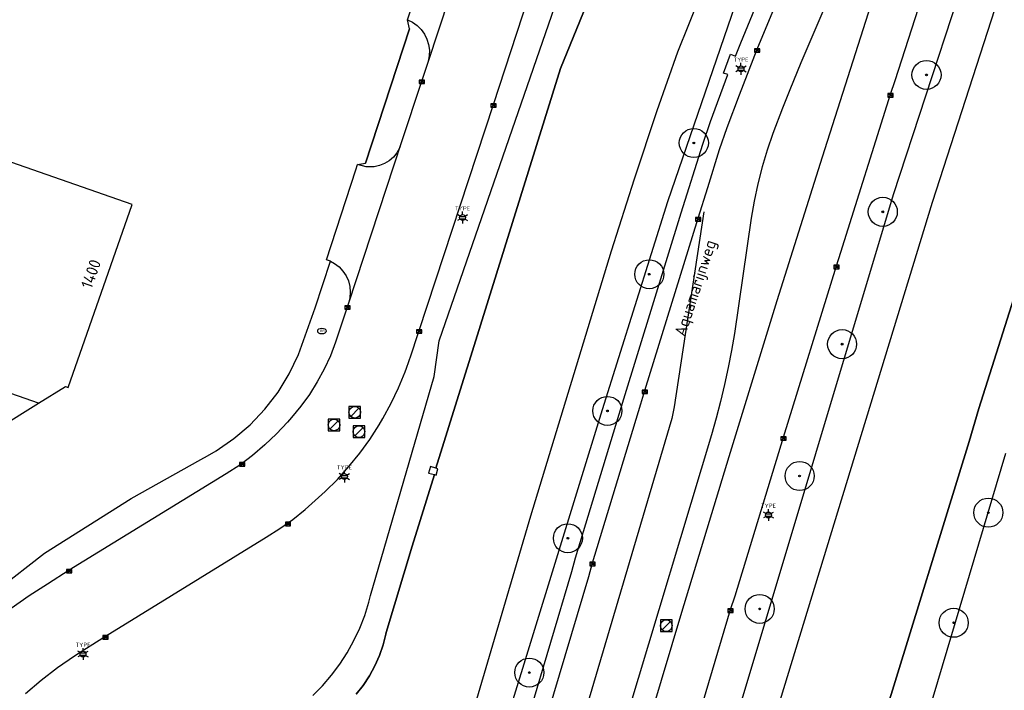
# Model space of a CAD drawing. Header units: metres. Extents: x 102000 to 105000, y 414600 to 420766.
# Tile 199 of 256: x 103118 to 103203, y 420337 to 420395. Entities that reach past the tile are written whole.
import ezdxf
from ezdxf.enums import TextEntityAlignment as Align

# ---------------------------------------------------------------- set-up
doc = ezdxf.new("R2010")
doc.units = ezdxf.units.M
doc.layers.get('0').update_dxf_attribs({"color": 8})
doc.styles.add('MtXpl_NLCS-ISO', font='NLCS-ISO.ttf')
doc.styles.add('NLCS-ISO', font='NLCS-ISO.ttf')

msp = doc.modelspace()

# ---------------------------------------------------------------- hatches: boundary and pattern name
at = {"ltscale": 0.1}
h = msp.add_hatch(color=256, dxfattribs=at)
edge = h.paths.add_edge_path()
edge.add_arc((103196.384, 420390.069), 0.075, 0, 360)
h = msp.add_hatch(color=256, dxfattribs=at)
edge = h.paths.add_edge_path()
edge.add_arc((103176.38, 420384.214), 0.075, 0, 360)
h = msp.add_hatch(color=256, dxfattribs=at)
edge = h.paths.add_edge_path()
edge.add_arc((103192.627, 420378.286), 0.075, 0, 360)
h = msp.add_hatch(color=256, dxfattribs=at)
edge = h.paths.add_edge_path()
edge.add_arc((103172.548, 420372.914), 0.075, 0, 360)
h = msp.add_hatch(color=256, dxfattribs=at)
edge = h.paths.add_edge_path()
edge.add_arc((103189.126, 420366.898), 0.075, 0, 360)
h = msp.add_hatch(color=256, dxfattribs=at)
edge = h.paths.add_edge_path()
edge.add_arc((103168.946, 420361.153), 0.075, 0, 360)
h = msp.add_hatch(color=256, dxfattribs=at)
edge = h.paths.add_edge_path()
edge.add_arc((103185.475, 420355.551), 0.075, 0, 360)
h = msp.add_hatch(color=256, dxfattribs=at)
edge = h.paths.add_edge_path()
edge.add_arc((103201.701, 420352.398), 0.075, 0, 360)
h = msp.add_hatch(color=256, dxfattribs=at)
edge = h.paths.add_edge_path()
edge.add_arc((103165.551, 420350.193), 0.075, 0, 360)
h = msp.add_hatch(color=256, dxfattribs=at)
edge = h.paths.add_edge_path()
edge.add_arc((103182.04, 420344.11), 0.075, 0, 360)
h = msp.add_hatch(color=256, dxfattribs=at)
edge = h.paths.add_edge_path()
edge.add_arc((103198.718, 420342.918), 0.075, 0, 360)
h = msp.add_hatch(color=256, dxfattribs=at)
edge = h.paths.add_edge_path()
edge.add_arc((103162.23, 420338.633), 0.075, 0, 360)

# ---------------------------------------------------------------- linework, layer by layer
for p, q in [((103210.428, 420431.348), (103193.518, 420379.749)), ((103176.284, 420418.582), (103164.912, 420390.615)), ((103164.912, 420390.615), (103176.284, 420418.582)), ((103195.418, 420414.092), (103185.568, 420391.099)), ((103154.487, 420367.183), (103169.339, 420410.2)), ((103159.144, 420387.532), (103165.524, 420406.992)), ((103205.151, 420404.771), (103196.862, 420379.076)), ((103193.694, 420389.601), (103198.028, 420403.129)), ((103157.314, 420402.74), (103153.505, 420391.144)), ((103151.745, 420394.811), (103153.618, 420400.507)), ((103192.613, 420399.281), (103187.409, 420382.997)), ((103200.889, 420361.366), (103212.858, 420399.247)), ((103212.858, 420399.247), (103200.889, 420361.366)), ((103177.386, 420398.017), (103174.975, 420392.04)), ((103180.415, 420392.842), (103182.042, 420396.8)), ((103179.932, 420396.113), (103174.117, 420379.143)), ((103181.826, 420392.276), (103183.449, 420396.226)), ((103151.745, 420394.811), (103152.183, 420394.6)), ((103151.921, 420394.03), (103151.745, 420394.811)), ((103151.921, 420394.03), (103148.134, 420382.481)), ((103148.134, 420382.481), (103151.921, 420394.03)), ((103152.183, 420394.6), (103152.581, 420394.321)), ((103152.581, 420394.321), (103152.928, 420393.98)), ((103152.928, 420393.98), (103153.214, 420393.587)), ((103153.214, 420393.587), (103153.432, 420393.153)), ((103153.432, 420393.153), (103153.576, 420392.688)), ((103153.576, 420392.688), (103153.642, 420392.207)), ((103153.642, 420392.207), (103153.629, 420391.721)), ((103179.961, 420391.694), (103180.415, 420392.842)), ((103180.293, 420388.363), (103181.826, 420392.276)), ((103181.601, 420392.026), (103182.051, 420392.326)), ((103182.051, 420392.026), (103181.601, 420392.326)), ((103182.051, 420392.326), (103181.601, 420392.326)), ((103181.601, 420392.326), (103181.601, 420392.026)), ((103182.051, 420392.026), (103182.051, 420392.326)), ((103153.536, 420391.244), (103153.505, 420391.144)), ((103153.629, 420391.721), (103153.536, 420391.244)), ((103174.975, 420392.04), (103173.204, 420386.988)), ((103178.919, 420390.235), (103179.537, 420391.853)), ((103179.537, 420391.853), (103179.961, 420391.694)), ((103181.601, 420392.026), (103182.051, 420392.026)), ((103153.505, 420391.144), (103152.983, 420389.577)), ((103164.912, 420390.615), (103157.351, 420366.326)), ((103157.351, 420366.326), (103164.912, 420390.615)), ((103180.201, 420390.693), (103180.667, 420390.693)), ((103180.201, 420390.493), (103180.667, 420390.493)), ((103185.568, 420391.099), (103184.624, 420388.777)), ((103152.983, 420389.577), (103151.217, 420384.216)), ((103152.758, 420389.327), (103153.208, 420389.627)), ((103153.208, 420389.327), (103152.758, 420389.627)), ((103153.208, 420389.627), (103152.758, 420389.627)), ((103152.758, 420389.627), (103152.758, 420389.327)), ((103153.208, 420389.327), (103153.208, 420389.627)), ((103177.817, 420386.053), (103179.307, 420390.113)), ((103179.307, 420390.113), (103178.919, 420390.235)), ((103193.299, 420388.412), (103193.694, 420389.601)), ((103152.758, 420389.327), (103153.208, 420389.327)), ((103184.624, 420388.777), (103184.012, 420387.221)), ((103179.249, 420385.544), (103180.293, 420388.363)), ((103189.025, 420374.819), (103193.299, 420388.412)), ((103193.074, 420388.162), (103193.524, 420388.462)), ((103193.524, 420388.162), (103193.074, 420388.462)), ((103193.524, 420388.462), (103193.074, 420388.462)), ((103193.074, 420388.462), (103193.074, 420388.162)), ((103193.074, 420388.162), (103193.524, 420388.162)), ((103193.524, 420388.162), (103193.524, 420388.462)), ((103152.77, 420368.083), (103159.144, 420387.532)), ((103158.919, 420387.282), (103159.369, 420387.582)), ((103159.369, 420387.282), (103158.919, 420387.582)), ((103159.369, 420387.582), (103158.919, 420387.582)), ((103158.919, 420387.582), (103158.919, 420387.282)), ((103158.919, 420387.282), (103159.369, 420387.282)), ((103159.369, 420387.282), (103159.369, 420387.582)), ((103184.012, 420387.221), (103183.171, 420385.032)), ((103173.204, 420386.988), (103171.243, 420381.095)), ((103177.155, 420384.114), (103177.817, 420386.053)), ((103178.6, 420383.641), (103179.249, 420385.544)), ((103183.171, 420385.032), (103182.686, 420383.602)), ((103151.217, 420384.216), (103146.696, 420370.429)), ((103151.062, 420383.774), (103150.834, 420383.365)), ((103151.217, 420384.216), (103151.062, 420383.774)), ((103175.299, 420378.195), (103177.155, 420384.114)), ((103177.581, 420380.391), (103178.6, 420383.641)), ((103150.54, 420383), (103150.188, 420382.69)), ((103150.834, 420383.365), (103150.54, 420383)), ((103182.686, 420383.602), (103182.257, 420382.155)), ((103187.409, 420382.997), (103183.528, 420370.616)), ((103128.086, 420378.929), (103117.072, 420382.756)), ((103147.322, 420381.913), (103147.472, 420382.352)), ((103147.472, 420382.352), (103148.134, 420382.481)), ((103148.21, 420382.172), (103147.472, 420382.352)), ((103148.427, 420382.154), (103148.21, 420382.172)), ((103148.895, 420382.172), (103148.427, 420382.154)), ((103149.354, 420382.27), (103148.895, 420382.172)), ((103149.789, 420382.445), (103149.354, 420382.27)), ((103150.188, 420382.69), (103149.789, 420382.445)), ((103182.257, 420382.155), (103181.885, 420380.692)), ((103144.78, 420374.163), (103147.322, 420381.913)), ((103171.243, 420381.095), (103169.277, 420374.901)), ((103176.75, 420377.743), (103177.581, 420380.391)), ((103181.885, 420380.692), (103181.57, 420379.215)), ((103193.518, 420379.749), (103178.567, 420329.886)), ((103122.593, 420363.161), (103128.086, 420378.929)), ((103174.117, 420379.143), (103168.506, 420361.238)), ((103181.57, 420379.215), (103181.312, 420377.728)), ((103196.862, 420379.076), (103181.592, 420329.026)), ((103156.258, 420377.896), (103156.724, 420377.896)), ((103170.363, 420362.193), (103175.299, 420378.195)), ((103172.171, 420362.898), (103176.75, 420377.743)), ((103177.25, 420378.292), (103174.674, 420361.496)), ((103176.525, 420377.493), (103176.975, 420377.793)), ((103176.975, 420377.493), (103176.525, 420377.793)), ((103176.975, 420377.793), (103176.525, 420377.793)), ((103176.525, 420377.793), (103176.525, 420377.493)), ((103176.975, 420377.493), (103176.975, 420377.793)), ((103181.312, 420377.728), (103179.875, 420367.827)), ((103156.258, 420377.696), (103156.724, 420377.696)), ((103176.525, 420377.493), (103176.975, 420377.493)), ((103169.277, 420374.901), (103162.332, 420352.094)), ((103188.644, 420373.639), (103189.025, 420374.819)), ((103143.831, 420370.021), (103145.143, 420374.028)), ((103145.058, 420374.074), (103144.78, 420374.163)), ((103145.143, 420374.028), (103145.058, 420374.074)), ((103145.143, 420374.028), (103145.484, 420373.845)), ((103145.484, 420373.845), (103145.87, 420373.547)), ((103145.87, 420373.547), (103146.202, 420373.19)), ((103184.092, 420358.881), (103188.644, 420373.639)), ((103188.419, 420373.389), (103188.869, 420373.689)), ((103188.869, 420373.389), (103188.419, 420373.689)), ((103188.869, 420373.689), (103188.419, 420373.689)), ((103188.419, 420373.689), (103188.419, 420373.389)), ((103188.869, 420373.389), (103188.869, 420373.689)), ((103120.037, 420361.823), (103086.88, 420373.343)), ((103146.202, 420373.19), (103146.472, 420372.783)), ((103146.472, 420372.783), (103146.671, 420372.338)), ((103188.419, 420373.389), (103188.869, 420373.389)), ((103146.671, 420372.338), (103146.796, 420371.866)), ((103146.796, 420371.866), (103146.841, 420371.381)), ((103146.841, 420371.381), (103146.807, 420370.894)), ((103146.601, 420370.159), (103145.577, 420367.063)), ((103146.376, 420369.909), (103146.826, 420370.209)), ((103146.826, 420369.909), (103146.376, 420370.209)), ((103146.826, 420370.209), (103146.376, 420370.209)), ((103146.376, 420370.209), (103146.376, 420369.909)), ((103146.696, 420370.429), (103146.601, 420370.159)), ((103146.807, 420370.894), (103146.696, 420370.429)), ((103146.826, 420369.909), (103146.826, 420370.209)), ((103183.528, 420370.616), (103179.397, 420357.208)), ((103142.393, 420365.996), (103143.831, 420370.021)), ((103146.376, 420369.909), (103146.826, 420369.909)), ((103152.064, 420365.972), (103152.651, 420367.728)), ((103152.545, 420367.833), (103152.995, 420368.133)), ((103152.995, 420367.833), (103152.545, 420368.133)), ((103152.995, 420368.133), (103152.545, 420368.133)), ((103152.545, 420368.133), (103152.545, 420367.833)), ((103152.545, 420367.833), (103152.995, 420367.833)), ((103152.651, 420367.728), (103152.77, 420368.083)), ((103152.995, 420367.833), (103152.995, 420368.133)), ((103179.875, 420367.827), (103179.617, 420366.356)), ((103145.577, 420367.063), (103145.123, 420365.89)), ((103154.056, 420364.106), (103154.487, 420367.183)), ((103141.595, 420364.332), (103142.393, 420365.996)), ((103145.123, 420365.89), (103144.594, 420364.748)), ((103151.664, 420364.825), (103152.064, 420365.972)), ((103156.442, 420363.407), (103157.351, 420366.326)), ((103157.351, 420366.326), (103156.442, 420363.407)), ((103179.617, 420366.356), (103179.329, 420364.89)), ((103140.627, 420362.76), (103141.595, 420364.332)), ((103144.594, 420364.748), (103143.994, 420363.642)), ((103150.99, 420363.148), (103151.556, 420364.519)), ((103151.556, 420364.519), (103151.664, 420364.825)), ((103179.329, 420364.89), (103179.012, 420363.43)), ((103143.994, 420363.642), (103143.326, 420362.577)), ((103148.585, 420345.276), (103154.056, 420364.106)), ((103154.205, 420356.221), (103156.442, 420363.407)), ((103156.442, 420363.407), (103154.205, 420356.221)), ((103179.012, 420363.43), (103178.665, 420361.977)), ((103120.037, 420361.823), (103122.342, 420363.268)), ((103122.342, 420363.268), (103122.593, 420363.161)), ((103139.501, 420361.298), (103140.627, 420362.76)), ((103143.326, 420362.577), (103142.591, 420361.556)), ((103150.351, 420361.809), (103150.99, 420363.148)), ((103171.817, 420361.749), (103172.171, 420362.898)), ((103171.946, 420362.648), (103172.396, 420362.948)), ((103172.396, 420362.648), (103171.946, 420362.948)), ((103172.396, 420362.948), (103171.946, 420362.948)), ((103171.946, 420362.948), (103171.946, 420362.648)), ((103171.946, 420362.648), (103172.396, 420362.648)), ((103172.396, 420362.648), (103172.396, 420362.948)), ((103106.981, 420353.638), (103120.037, 420361.823)), ((103149.641, 420360.507), (103150.351, 420361.809)), ((103166.215, 420348.501), (103170.363, 420362.193)), ((103167.674, 420348.075), (103171.817, 420361.749)), ((103178.665, 420361.977), (103178.29, 420360.531)), ((103138.227, 420359.961), (103139.501, 420361.298)), ((103142.591, 420361.556), (103141.792, 420360.584)), ((103147.725, 420361.537), (103146.725, 420361.537)), ((103146.725, 420361.537), (103146.725, 420360.537)), ((103146.871, 420360.683), (103147.579, 420361.391)), ((103147.725, 420360.537), (103147.725, 420361.537)), ((103168.506, 420361.238), (103159.381, 420331.673)), ((103174.674, 420361.496), (103174.492, 420360.5)), ((103200.889, 420361.366), (103200.057, 420358.51)), ((103200.057, 420358.51), (103200.889, 420361.366)), ((103136.821, 420358.766), (103138.227, 420359.961)), ((103141.439, 420360.192), (103140.493, 420359.179)), ((103141.792, 420360.584), (103141.439, 420360.192)), ((103145.94, 420360.446), (103144.94, 420360.446)), ((103144.94, 420360.446), (103144.94, 420359.446)), ((103145.086, 420359.592), (103145.794, 420360.3)), ((103145.94, 420359.446), (103145.94, 420360.446)), ((103146.725, 420360.537), (103147.725, 420360.537)), ((103148.515, 420358.706), (103149.313, 420359.95)), ((103149.313, 420359.95), (103149.641, 420360.507)), ((103174.492, 420360.5), (103163.937, 420324.851)), ((103178.29, 420360.531), (103177.886, 420359.093)), ((103140.493, 420359.179), (103139.49, 420358.224)), ((103144.94, 420359.446), (103145.94, 420359.446)), ((103148.083, 420359.867), (103147.083, 420359.867)), ((103147.083, 420359.867), (103147.083, 420358.867)), ((103147.229, 420359.013), (103147.937, 420359.721)), ((103148.083, 420358.867), (103148.083, 420359.867)), ((103177.886, 420359.093), (103169.645, 420331.682)), ((103135.298, 420357.723), (103136.821, 420358.766)), ((103139.49, 420358.224), (103138.434, 420357.327)), ((103147.083, 420358.867), (103148.083, 420358.867)), ((103147.65, 420357.506), (103148.515, 420358.706)), ((103179.923, 420345.241), (103184.092, 420358.881)), ((103183.867, 420358.631), (103184.317, 420358.931)), ((103184.317, 420358.631), (103183.867, 420358.931)), ((103184.317, 420358.931), (103183.867, 420358.931)), ((103183.867, 420358.931), (103183.867, 420358.631)), ((103183.867, 420358.631), (103184.317, 420358.631)), ((103184.317, 420358.631), (103184.317, 420358.931)), ((103192.147, 420332.843), (103200.057, 420358.51)), ((103200.057, 420358.51), (103192.147, 420332.843)), ((103134.56, 420357.297), (103135.298, 420357.723)), ((103146.722, 420356.355), (103147.65, 420357.506)), ((103196.102, 420333.636), (103203.202, 420357.516)), ((103127.99, 420353.625), (103133.991, 420356.979)), ((103133.991, 420356.979), (103134.56, 420357.297)), ((103137.315, 420356.4), (103137.765, 420356.7)), ((103137.765, 420356.4), (103137.315, 420356.7)), ((103137.765, 420356.7), (103137.315, 420356.7)), ((103137.315, 420356.7), (103137.315, 420356.4)), ((103138.434, 420357.327), (103137.327, 420356.493)), ((103137.765, 420356.4), (103137.765, 420356.7)), ((103179.397, 420357.208), (103175.322, 420343.812)), ((103136.175, 420355.724), (103122.672, 420347.453)), ((103137.327, 420356.493), (103136.175, 420355.724)), ((103137.315, 420356.4), (103137.765, 420356.4)), ((103145.733, 420355.256), (103146.722, 420356.355)), ((103153.729, 420356.358), (103153.552, 420355.809)), ((103153.552, 420355.809), (103154.072, 420355.668)), ((103154.205, 420356.221), (103153.729, 420356.358)), ((103154.377, 420356.172), (103154.205, 420356.221)), ((103154.221, 420355.628), (103154.377, 420356.172)), ((103144.686, 420354.212), (103145.733, 420355.256)), ((103146.1, 420355.606), (103146.565, 420355.606)), ((103146.1, 420355.406), (103146.565, 420355.406)), ((103154.072, 420355.668), (103152.169, 420349.499)), ((103152.169, 420349.499), (103154.072, 420355.668)), ((103154.072, 420355.668), (103154.221, 420355.628)), ((103142.951, 420352.667), (103144.686, 420354.212)), ((103120.552, 420348.922), (103127.99, 420353.625)), ((103141.885, 420351.813), (103142.951, 420352.667)), ((103140.771, 420351.022), (103141.885, 420351.813)), ((103141.256, 420351.264), (103141.706, 420351.564)), ((103141.706, 420351.264), (103141.256, 420351.564)), ((103141.706, 420351.564), (103141.256, 420351.564)), ((103141.256, 420351.564), (103141.256, 420351.264)), ((103141.706, 420351.264), (103141.706, 420351.564)), ((103162.332, 420352.094), (103157.694, 420336.301)), ((103182.563, 420352.294), (103183.029, 420352.294)), ((103182.563, 420352.094), (103183.029, 420352.094)), ((103139.612, 420350.297), (103140.771, 420351.022)), ((103141.256, 420351.264), (103141.706, 420351.264)), ((103125.792, 420341.768), (103139.612, 420350.297)), ((103112.823, 420342.884), (103120.552, 420348.922)), ((103152.169, 420349.499), (103149.937, 420342.095)), ((103149.937, 420342.095), (103152.169, 420349.499)), ((103165.886, 420347.326), (103166.215, 420348.501)), ((103167.346, 420346.905), (103167.674, 420348.075)), ((103167.449, 420347.825), (103167.899, 420348.125)), ((103167.899, 420347.825), (103167.449, 420348.125)), ((103167.899, 420348.125), (103167.449, 420348.125)), ((103167.449, 420348.125), (103167.449, 420347.825)), ((103167.899, 420347.825), (103167.899, 420348.125)), ((103122.672, 420347.453), (103120.808, 420346.24)), ((103122.447, 420347.203), (103122.897, 420347.503)), ((103122.897, 420347.203), (103122.447, 420347.503)), ((103122.897, 420347.503), (103122.447, 420347.503)), ((103122.447, 420347.503), (103122.447, 420347.203)), ((103122.897, 420347.203), (103122.897, 420347.503)), ((103161.842, 420333.702), (103165.886, 420347.326)), ((103167.449, 420347.825), (103167.899, 420347.825)), ((103122.447, 420347.203), (103122.897, 420347.203)), ((103163.296, 420333.258), (103167.346, 420346.905)), ((103120.808, 420346.24), (103119.223, 420345.225)), ((103119.223, 420345.225), (103117.684, 420344.143)), ((103148.078, 420343.553), (103148.432, 420344.682)), ((103148.432, 420344.682), (103148.585, 420345.276)), ((103179.529, 420344.059), (103179.923, 420345.241)), ((103175.149, 420329.248), (103179.529, 420344.059)), ((103179.304, 420343.809), (103179.754, 420344.109)), ((103179.754, 420343.809), (103179.304, 420344.109)), ((103179.754, 420344.109), (103179.304, 420344.109)), ((103179.304, 420344.109), (103179.304, 420343.809)), ((103179.754, 420343.809), (103179.754, 420344.109)), ((103147.649, 420342.45), (103148.078, 420343.553)), ((103175.322, 420343.812), (103167.301, 420316.943)), ((103174.506, 420343.17), (103173.506, 420343.17)), ((103173.506, 420343.17), (103173.506, 420342.17)), ((103173.652, 420342.316), (103174.36, 420343.024)), ((103174.506, 420342.17), (103174.506, 420343.17)), ((103179.304, 420343.809), (103179.754, 420343.809)), ((103147.146, 420341.379), (103147.649, 420342.45)), ((103173.506, 420342.17), (103174.506, 420342.17)), ((103123.92, 420340.601), (103125.792, 420341.768)), ((103125.567, 420341.518), (103126.017, 420341.818)), ((103126.017, 420341.518), (103125.567, 420341.818)), ((103126.017, 420341.818), (103125.567, 420341.818)), ((103125.567, 420341.818), (103125.567, 420341.518)), ((103125.567, 420341.518), (103126.017, 420341.518)), ((103126.017, 420341.518), (103126.017, 420341.818)), ((103146.573, 420340.344), (103147.146, 420341.379)), ((103149.906, 420341.951), (103149.662, 420341.008)), ((103149.662, 420341.008), (103149.906, 420341.951)), ((103149.937, 420342.095), (103149.906, 420341.951)), ((103149.906, 420341.951), (103149.937, 420342.095)), ((103123.121, 420340.079), (103123.92, 420340.601)), ((103149.662, 420341.008), (103149.341, 420340.089)), ((103149.341, 420340.089), (103149.662, 420341.008)), ((103121.671, 420339.058), (103123.121, 420340.079)), ((103123.624, 420340.326), (103124.09, 420340.326)), ((103123.624, 420340.126), (103124.09, 420340.126)), ((103145.93, 420339.35), (103146.573, 420340.344)), ((103149.341, 420340.089), (103148.946, 420339.199)), ((103148.946, 420339.199), (103149.341, 420340.089)), ((103120.269, 420337.973), (103121.671, 420339.058)), ((103145.222, 420338.402), (103145.93, 420339.35)), ((103148.946, 420339.199), (103148.48, 420338.344)), ((103148.48, 420338.344), (103148.946, 420339.199)), ((103118.918, 420336.826), (103120.269, 420337.973)), ((103144.452, 420337.504), (103145.222, 420338.402)), ((103148.48, 420338.344), (103147.944, 420337.531)), ((103147.944, 420337.531), (103148.48, 420338.344)), ((103143.622, 420336.66), (103144.452, 420337.504)), ((103147.944, 420337.531), (103147.344, 420336.764)), ((103147.344, 420336.764), (103147.944, 420337.531))]:
    msp.add_line(p, q)
for p, q in [((103180.215, 420390.72), (103179.996, 420390.846)), ((103180.215, 420390.466), (103179.996, 420390.34)), ((103180.434, 420390.846), (103180.434, 420391.099)), ((103180.653, 420390.72), (103180.872, 420390.846)), ((103180.653, 420390.466), (103180.872, 420390.34)), ((103180.434, 420390.34), (103180.434, 420390.087)), ((103156.272, 420377.923), (103156.053, 420378.049)), ((103156.491, 420378.049), (103156.491, 420378.302)), ((103156.71, 420377.923), (103156.929, 420378.049)), ((103156.272, 420377.669), (103156.053, 420377.543)), ((103156.491, 420377.543), (103156.491, 420377.29)), ((103156.71, 420377.669), (103156.929, 420377.543)), ((103146.113, 420355.633), (103145.894, 420355.759)), ((103146.332, 420355.759), (103146.332, 420356.012)), ((103146.552, 420355.633), (103146.771, 420355.759)), ((103146.113, 420355.38), (103145.894, 420355.253)), ((103146.332, 420355.253), (103146.332, 420355)), ((103146.552, 420355.38), (103146.771, 420355.253)), ((103182.577, 420352.321), (103182.358, 420352.447)), ((103182.796, 420352.447), (103182.796, 420352.7)), ((103183.015, 420352.321), (103183.234, 420352.447)), ((103182.577, 420352.067), (103182.358, 420351.941)), ((103182.796, 420351.941), (103182.796, 420351.688)), ((103183.015, 420352.067), (103183.234, 420351.941)), ((103123.638, 420340.353), (103123.419, 420340.479)), ((103123.857, 420340.479), (103123.857, 420340.732)), ((103124.076, 420340.353), (103124.295, 420340.479)), ((103123.638, 420340.099), (103123.419, 420339.973)), ((103123.857, 420339.973), (103123.857, 420339.72)), ((103124.076, 420340.099), (103124.295, 420339.973))]:
    msp.add_line(p, q, dxfattribs=at)
for centre, radius in [((103196.384, 420390.069), 1.25), ((103196.384, 420390.069), 0.0225), ((103176.38, 420384.214), 1.25), ((103176.38, 420384.214), 0.0225), ((103192.627, 420378.286), 1.25), ((103192.627, 420378.286), 0.0225), ((103172.548, 420372.914), 1.25), ((103172.548, 420372.914), 0.0225), ((103189.126, 420366.898), 1.25), ((103189.126, 420366.898), 0.0225), ((103168.946, 420361.153), 1.25), ((103147.225, 420361.037), 0.5), ((103168.946, 420361.153), 0.0225), ((103145.44, 420359.946), 0.5), ((103147.583, 420359.367), 0.5), ((103185.475, 420355.551), 1.25), ((103185.475, 420355.551), 0.0225), ((103201.701, 420352.398), 1.25), ((103201.701, 420352.398), 0.0225), ((103165.551, 420350.193), 1.25), ((103165.551, 420350.193), 0.0225), ((103182.04, 420344.11), 1.25), ((103182.04, 420344.11), 0.0225), ((103198.718, 420342.918), 1.25), ((103174.006, 420342.67), 0.5), ((103198.718, 420342.918), 0.0225), ((103162.23, 420338.633), 1.25), ((103162.23, 420338.633), 0.0225)]:
    msp.add_circle(centre, radius)
for centre, radius in [((103180.434, 420390.593), 0.253), ((103196.384, 420390.069), 0.075), ((103176.38, 420384.214), 0.075), ((103156.491, 420377.796), 0.253), ((103192.627, 420378.286), 0.075), ((103172.548, 420372.914), 0.075), ((103189.126, 420366.898), 0.075), ((103168.946, 420361.153), 0.075), ((103146.332, 420355.506), 0.253), ((103185.475, 420355.551), 0.075), ((103182.796, 420352.194), 0.253), ((103201.701, 420352.398), 0.075), ((103165.551, 420350.193), 0.075), ((103182.04, 420344.11), 0.075), ((103198.718, 420342.918), 0.075), ((103123.857, 420340.226), 0.253), ((103162.23, 420338.633), 0.075)]:
    msp.add_circle(centre, radius, dxfattribs=at)
msp.add_ellipse((103144.397, 420368.03), major_axis=(-0.364, 0), ratio=0.685994)

# ---------------------------------------------------------------- texts
for s, height, rotation, style, p in [('Aquamarijnweg', 1, 71.76431, 'MtXpl_NLCS-ISO', (103175.617, 420367.484)), ('1400', 1, 70.5884, 'MtXpl_NLCS-ISO', (103124.598, 420371.6)), ('BR', 0.2, 360, 'NLCS-ISO', (103144.248, 420367.954))]:
    msp.add_text(s, height=height, rotation=rotation, dxfattribs=dict(style=style)).set_placement(p)
at = {"style": 'NLCS-ISO'}
for p in [(103180.434, 420391.099), (103156.491, 420378.302), (103146.332, 420356.012), (103182.796, 420352.7), (103123.857, 420340.732)]:
    msp.add_attdef('TYPE', text='', height=0.36, dxfattribs=at).set_placement(p, align=Align.BOTTOM_CENTER)

doc.saveas('drawing.dxf')
